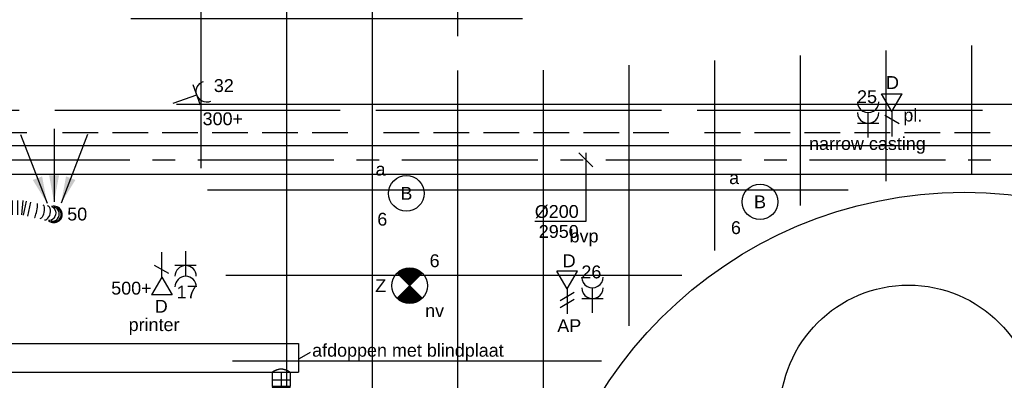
# Model space of a CAD drawing. Extents: x -132501 to 411300, y -42818 to 427495.
# Tile 87 of 256: x 21136 to 28035, y 22376 to 24906. Entities that reach past the tile are written whole.
import ezdxf
from ezdxf.enums import TextEntityAlignment as Align

# ---------------------------------------------------------------- set-up
doc = ezdxf.new("R2010")
doc.units = 0
doc.header["$LTSCALE"] = 50
for name, pattern in [('2322140', [45, 40, -5]), ('2322203', [45, 5, -2, 5, -2, 5, -2, 5, -2, 5, -2, 5, -5]), ('CENTER2', [28.575, 19.05, -3.175, 3.175, -3.175])]:
    doc.linetypes.add(name, pattern=pattern)
doc.layers.get('0').update_dxf_attribs({"linetype": 'CONTINUOUS'})
for name, color, linetype in [('45 Plafond 2D arcering', 7, 'CONTINUOUS'), ('57LB', 6, 'CONTINUOUS'), ('EL6222--', 3, 'CONTINUOUS'), ('EL6311--', 3, 'CONTINUOUS'), ('EL6350--', 3, 'CONTINUOUS'), ('EL6441--', 3, 'CONTINUOUS'), ('WL524---', 90, 'CONTINUOUS'), ('WL5448--', 4, 'CONTINUOUS'), ('WL570---_RETOUR', 112, 'CONTINUOUS'), ('WL570---_RETOUR_HL', 8, 'CONTINUOUS'), ('WL570---_RETOUR_RST', 2, 'CONTINUOUS'), ('WL570---_TOEVOER', 3, 'CONTINUOUS'), ('WM570---_RETOUR', 1, 'CONTINUOUS'), ('WM570---_RETOUR_PR', 1, 'CONTINUOUS'), ('WM570---_RETOUR_RST_PR', 1, 'CONTINUOUS'), ('WM570---_TOEVOER', 1, 'CONTINUOUS')]:
    doc.layers.add(name, color=color, linetype=linetype)
doc.styles.add('BURO-018', font='ARIAL.TTF', dxfattribs={"height": 63})

# ---------------------------------------------------------------- blocks, each defined once
blk = doc.blocks.new('1115B3A')
at = {"color": 0, "linetype": 'Continuous'}
blk.add_circle((0, 0), 2.5, dxfattribs=at)
at = {"color": 0, "linetype": 'Continuous', "style": 'BURO-018'}
for tag, p in [('E_GKAST', (0, 8)), ('E_GROEP', (0, 5)), ('E_SGROEP', (4.5, 5)), ('E_ARMCODE', (0, 0)), ('E_SLET', (4.5, -1))]:
    blk.add_attdef(tag, text='', height=1.8, dxfattribs=at).set_placement(p, align=Align.MIDDLE)
blk = doc.blocks.new('E00018')
at = {"color": 0, "linetype": 'Continuous'}
for p, q in [((-1.77, -1.77), (1.77, 1.77)), ((1.77, -1.77), (-1.77, 1.77))]:
    blk.add_line(p, q, dxfattribs=at)
at = {"color": 0, "linetype": 'Continuous', "const_width": 2.5}
for points in [[(-0.88, 0.88, -0.198912), (0, 1.25, -0.198912), (0.88, 0.88, -1)], [(-0.88, -0.88, 0.198912), (0, -1.25, 0.198912), (0.88, -0.88, 1)]]:
    blk.add_lwpolyline(points, format="xyb", dxfattribs=at)
blk = doc.blocks.new('1115B3A-NO1')
at = {"color": 0, "linetype": 'Continuous'}
blk.add_circle((0, 0), 2.5, dxfattribs=at)
at = {"color": 0, "zscale": 50}
blk.add_blockref('E00018', (0, 0), dxfattribs=at)
at = {"color": 0, "linetype": 'Continuous', "style": 'BURO-018'}
for tag, p in [('E_GKAST', (0, 8)), ('E_GROEP', (0, 5)), ('E_SGROEP', (4.5, 5)), ('E_ARMCODE', (0, 0)), ('E_SLET', (4.5, -1))]:
    blk.add_attdef(tag, text='', height=1.8, dxfattribs=at).set_placement(p, align=Align.MIDDLE)
blk = doc.blocks.new('111304')
at = {"color": 0, "linetype": 'Continuous'}
for p, q in [((-1.5, 4.5), (1.5, 4.5)), ((0, 1), (0, 4.5))]:
    blk.add_line(p, q, dxfattribs=at)
blk.add_arc((0, 6), 1.5, 180, 0, dxfattribs=at)
at = {"color": 0, "linetype": 'Continuous', "style": 'BURO-018'}
for tag, p in [('E_GKAST', (0, 11.5)), ('E_GROEP', (0, 8.5)), ('E_SGROEP', (4.5, 8.5))]:
    blk.add_attdef(tag, text='', height=1.8, dxfattribs=at).set_placement(p, align=Align.MIDDLE)
at = {"color": 0, "linetype": 'Continuous', "style": 'BURO-018', "flags": 1}
for tag, p in [('E_VERMCODE', (13, 8.5)), ('E_MATCODE', (0, 0))]:
    blk.add_attdef(tag, text='', height=1.8, dxfattribs=at).set_placement(p, align=Align.MIDDLE)
blk = doc.blocks.new('E00152')
at = {"color": 0, "linetype": 'Continuous'}
for p, q in [((-1.44, 7), (1.44, 7)), ((0, 4.5), (-1.44, 7)), ((0, 4.5), (1.44, 7)), ((0, 4.5), (0, 1)), ((-1, 4), (1, 2.85))]:
    blk.add_line(p, q, dxfattribs=at)
at = {"color": 7, "style": 'BURO-018'}
for tag, p in [('E_COMMENT1', (0, 12)), ('E_DCOM1', (0, 9))]:
    blk.add_attdef(tag, text='', height=1.8, dxfattribs=at).set_placement(p, align=Align.MIDDLE)
at = {"color": 0, "style": 'BURO-018'}
blk.add_attdef('E_TEXT1', text='', height=1.8, dxfattribs=at).set_placement((2.5, 6), align=Align.MIDDLE)
at = {"color": 0, "linetype": 'Continuous', "style": 'BURO-018', "flags": 1}
blk.add_attdef('E_MATCODE', text='', height=1.8, dxfattribs=at).set_placement((0, 0), align=Align.MIDDLE)
blk = doc.blocks.new('111304A')
at = {"color": 0, "linetype": 'Continuous'}
for p, q in [((0, 1), (0, 4.5)), ((-1.5, 3), (1.5, 3))]:
    blk.add_line(p, q, dxfattribs=at)
for centre in [(0, 6), (0, 4.5)]:
    blk.add_arc(centre, 1.5, 180, 0, dxfattribs=at)
at = {"color": 0, "linetype": 'Continuous', "style": 'BURO-018'}
for tag, p in [('E_GKAST', (0, 11.5)), ('E_GROEP', (0, 8.5)), ('E_SGROEP', (4.5, 8.5))]:
    blk.add_attdef(tag, text='', height=1.8, dxfattribs=at).set_placement(p, align=Align.MIDDLE)
at = {"color": 0, "linetype": 'Continuous', "style": 'BURO-018', "flags": 1}
for tag, p in [('E_VERMCODE', (13, 8.5)), ('E_MATCODE', (0, 0))]:
    blk.add_attdef(tag, text='', height=1.8, dxfattribs=at).set_placement(p, align=Align.MIDDLE)
blk = doc.blocks.new('E00153')
at = {"color": 0, "linetype": 'Continuous'}
for p, q in [((-1.44, 7), (1.44, 7)), ((0, 4.5), (-1.44, 7)), ((0, 4.5), (1.44, 7)), ((0, 4.5), (0, 1)), ((-1, 4), (1, 2.85)), ((-1, 3), (1, 1.85))]:
    blk.add_line(p, q, dxfattribs=at)
at = {"color": 7, "style": 'BURO-018'}
for tag, p in [('E_COMMENT1', (-6, 12)), ('E_COMMENT2', (6, 12)), ('E_DCOM1', (-6, 9)), ('E_DCOM2', (6, 9))]:
    blk.add_attdef(tag, text='', height=1.8, dxfattribs=at).set_placement(p, align=Align.MIDDLE)
at = {"color": 0, "style": 'BURO-018'}
blk.add_attdef('E_TEXT1', text='', height=1.8, dxfattribs=at).set_placement((2.5, 6), align=Align.MIDDLE)
at = {"color": 0, "linetype": 'Continuous', "style": 'BURO-018', "flags": 1}
blk.add_attdef('E_MATCODE', text='', height=1.8, dxfattribs=at).set_placement((0, 0), align=Align.MIDDLE)
blk = doc.blocks.new('*U258')
at = {"color": 0, "ltscale": 10}
for p, q in [((0, -50, -2700), (0, 50, -2700)), ((9.6, -50, -2700), (22.7, 50, -2700)), ((66.7, 38.2, -2700), (28.1, -55, -2700)), ((44.7, -64.5, -2700), (106.1, 15.5, -2700)), ((138.2, -16.7, -2700), (58.2, -78.1, -2700)), ((67.8, -94.7, -2700), (161, -56.1, -2700)), ((172.7, -100, -2700), (72.7, -113.2, -2700)), ((172.7, -141.3, -2700), (72.7, -141.3, -2700)), ((172.7, -178.5, -2700), (72.7, -178.5, -2700)), ((162.1, -268.3, -2700), (64.3, -247.6, -2700)), ((168.4, -238.5, -2700), (70.6, -217.8, -2700)), ((72.7, -207.6, -2700), (172.7, -218, -2700))]:
    blk.add_line(p, q, dxfattribs=at)
blk.add_arc((75.9, -434.4, -2700), 50, 168.05606, 348.05606, dxfattribs=at)
at = {"color": 0, "ltscale": 10, "extrusion": (0, 0, -1)}
for centre, ratio in [((94.9, -344.3, -2700), 0.385986), ((82.1, -405.1, -2700), 0.800199)]:
    blk.add_ellipse(centre, major_axis=(48.9, -10.3), ratio=ratio, start_param=0, end_param=3.141593, dxfattribs=at)
at = {"color": 0, "ltscale": 10}
for centre, ratio in [((102.8, -307, -2700), 0.131652), ((87.8, -377.8, -2700), 0.614014), ((78, -424.4, -2700), 0.931852)]:
    blk.add_ellipse(centre, major_axis=(-48.9, 10.3), ratio=ratio, start_param=0, end_param=3.141593, dxfattribs=at)
at = {"layer": 'WM570---_RETOUR_PR', "color": 1, "style": 'BURO-018'}
blk.add_attdef('POSNR', text='', height=90, dxfattribs=at).set_placement((0, 0), align=Align.MIDDLE)
blk = doc.blocks.new('*U260')
at = {"ltscale": 10}
for points in [[(-49.2, 79.1), (-149.3, 241.6), (-83.8, 266.8)], [(0, 87.5), (-35.1, 275.1), (35.1, 275.1)], [(49.2, 79.1), (83.8, 266.8), (149.3, 241.6)]]:
    blk.add_hatch(color=0, dxfattribs=at).paths.add_polyline_path(points)
at = {"color": 0, "ltscale": 10}
for p, q in [((-234.2, 560.2, -2400), (-49.2, 79.1, -2400)), ((0, 600, -2400), (0, 87.5, -2400)), ((234.2, 560.2, -2400), (49.2, 79.1, -2400))]:
    blk.add_line(p, q, dxfattribs=at)
blk.add_arc((0, 0, -2400), 57.5, 228.46422, 107.64791, dxfattribs=at)
at = {"layer": 'WL570---_RETOUR_RST', "color": 1, "style": 'BURO-018'}
for tag in ['MC', 'Q']:
    blk.add_attdef(tag, text='', height=90, dxfattribs=at).set_placement((0, 0), align=Align.MIDDLE)
at = {"layer": 'WM570---_RETOUR_RST_PR', "color": 1, "style": 'BURO-018'}
blk.add_attdef('POSNR', text='', height=90, dxfattribs=at).set_placement((0, 0), align=Align.MIDDLE)
blk = doc.blocks.new('*U277')
at = {"color": 0, "ltscale": 10}
for p, q in [((-49.3, 62.5, -2950), (-5, 62.5, -2950)), ((-49.3, 62.5, -2950), (-49.3, -62.5, -2950)), ((-5, 62.5, -2950), (-5, -62.5, -2950)), ((-5, 59.375, -2950), (5, 59.375, -2950)), ((5, 62.5, -2950), (49.3, 62.5, -2950)), ((5, 62.5, -2950), (5, -62.5, -2950)), ((49.3, 62.5, -2950), (49.3, -62.5, -2950)), ((-49.3, -62.5, -2950), (-5, -62.5, -2950)), ((-5, -59.375, -2950), (5, -59.375, -2950)), ((5, -62.5, -2950), (49.3, -62.5, -2950))]:
    blk.add_line(p, q, dxfattribs=at)
at = {"layer": 'WL570---_RETOUR_HL', "linetype": 'CENTER2'}
blk.add_line((-49.3, 0, -2950), (49.3, 0, -2950), dxfattribs=at)
at = {"layer": 'WM570---_RETOUR_PR', "color": 1, "style": 'BURO-018'}
blk.add_attdef('POSNR', text='', height=90, dxfattribs=at).set_placement((0, 0), align=Align.MIDDLE)
blk = doc.blocks.new('*U278')
at = {"color": 0, "ltscale": 10}
for p, q in [((0, 62.5, -2950), (57.3, 62.5, -2950)), ((57.3, 62.5, -2950), (57.3, -62.5, -2950)), ((0, -62.5, -2950), (57.3, -62.5, -2950))]:
    blk.add_line(p, q, dxfattribs=at)
blk.add_spline([(-0.2, -62.2, -2950), (-0.8, -61.2, -2950), (-1.8, -59.6, -2950), (-3.1, -57.4, -2950), (-4.7, -54.6, -2950), (-6.6, -51.3, -2950), (-8.7, -47.4, -2950), (-10.8, -43.1, -2950), (-13.1, -38.3, -2950), (-15.2, -33.1, -2950), (-17.2, -27.5, -2950), (-19, -21.7, -2950), (-20.4, -15.7, -2950), (-21.4, -9.5, -2950), (-21.9, -3.2, -2950), (-21.9, 3.2, -2950), (-21.4, 9.5, -2950), (-20.4, 15.7, -2950), (-19, 21.7, -2950), (-17.2, 27.5, -2950), (-15.2, 33.1, -2950), (-13.1, 38.3, -2950), (-10.8, 43.1, -2950), (-8.7, 47.4, -2950), (-6.6, 51.3, -2950), (-4.7, 54.6, -2950), (-3.1, 57.4, -2950), (-1.8, 59.6, -2950), (-0.8, 61.2, -2950), (-0.2, 62.2, -2950), (0, 62.5, -2950)], degree=3, dxfattribs=at)
at = {"layer": 'WL570---_RETOUR_HL', "linetype": 'CENTER2'}
blk.add_line((0, 0, -2950), (57.3, 0, -2950), dxfattribs=at)
at = {"layer": 'WM570---_RETOUR_PR', "color": 1, "style": 'BURO-018'}
blk.add_attdef('POSNR', text='', height=90, dxfattribs=at).set_placement((0, 0), align=Align.MIDDLE)
blk = doc.blocks.new('*U1585')
at = {"layer": 'WM570---_RETOUR', "color": 0, "ltscale": 10}
for p, q in [((50, -50), (-50, 50)), ((0, 50), (0, -432.1)), ((0, -432.1), (-357.6, -432.1))]:
    blk.add_line(p, q, dxfattribs=at)
at = {"layer": 'WM570---_RETOUR', "color": 0, "style": 'BURO-018'}
for s, p in [('%%c200', (-357.6, -407.1)), ('2950', (-329.7, -547.1))]:
    blk.add_text(s, height=90, dxfattribs=at).set_placement(p)
blk = doc.blocks.new('*U1586')
at = {"color": 0, "ltscale": 10}
for p, q in [((0, 100, -2950), (9775.9, 100, -2950)), ((0, -100, -2950), (9775.9, -100, -2950))]:
    blk.add_line(p, q, dxfattribs=at)
at = {"layer": 'WL570---_RETOUR_HL', "linetype": 'CENTER2'}
blk.add_line((0, 0, -2950), (9775.9, 0, -2950), dxfattribs=at)
at = {"layer": 'WM570---_RETOUR_PR', "color": 1, "style": 'BURO-018'}
blk.add_attdef('POSNR', text='', height=90, dxfattribs=at).set_placement((0, 0), align=Align.MIDDLE)
blk = doc.blocks.new('GAFGHYHY')
at = {"layer": '45 Plafond 2D arcering', "linetype": 'Continuous'}
h = blk.add_hatch(dxfattribs=at)
h.set_pattern_fill('RASTER_600_0002', color=8, style=0, pattern_type=2)
h.set_pattern_definition([(0, (329606.6, 263113), (0, 600), []), (90, (329606.6, 263113), (-600, 0), [])])
h.paths.add_polyline_path([(314958.4, 262579.2), (311651.4, 262579.2), (311651.4, 260865.8), (318334.4, 260865.8), (318334.4, 255497.5), (322319.4, 254963.9), (325862.9, 254725.7), (325862.9, 257249.3), (333290.9, 257249.3), (333290.9, 254942.5), (336798.3, 255489.7), (340391.3, 256042.1), (347581.1, 257147.4), (347540, 258187), (344346.2, 258187), (344274, 258060.1, -0.292774), (338835.2, 268361), (333245.8, 267502.2), (329585.4, 267292.1), (328865.2, 267293.5, 0.013134), (328865.7, 267533.5), (329496.9, 267532.3), (329497.1, 270676.8), (328743.1, 270676.8), (328743.1, 270841.8), (329497.1, 270841.8), (329497.1, 272301.8), (326028.6, 272301.8), (326028.6, 270841.8), (326783.1, 270841.8), (326783.1, 270676.8), (326008.6, 270676.8), (315530.3, 270676.8, -0.063565), (316101.1, 268525.1), (316090.1, 268527.3, -0.003567), (316103.7, 268406.4), (316579.8, 268479.9), (316533, 268710.4), (316694, 268745.3, -0.13568), (316434, 263929), (316278, 263981), (316414.8, 264432), (314732.6, 264432, 0.018168)], flags=0)
h.paths.add_polyline_path([(325877.2, 261732.8, -51.816741), (326135.7, 261974.1), (326121.5, 261988.2), (325864.1, 261748)], flags=0)
h.paths.add_polyline_path([(329466.1, 263438.9, -1), (335716.1, 263438.9, -1)], flags=0)
h.paths.add_polyline_path([(339101.7, 258177.8, -1), (333851.7, 258177.8, -1)], flags=0)

msp = doc.modelspace()

# ---------------------------------------------------------------- linework, layer by layer
at = {"layer": '57LB', "linetype": 'Continuous'}
msp.add_line((23089.9605, 22634.5524), (23089.9605, 22434.5524), dxfattribs=at)
at = {"layer": 'EL6350--'}
msp.add_circle((27363.2937, 22144.0046), 900, dxfattribs=at)
at = {"layer": 'WL5448--', "linetype": '2322140'}
msp.add_line((32382.1247, 24268.7511, 2900), (18975.2018, 24268.7511, 2900), dxfattribs=at)
at = {"layer": 'WL5448--', "linetype": '2322203'}
msp.add_line((32435.2725, 24111.2138, 2900), (19132.739, 24111.2138, 2900), dxfattribs=at)
at = {"layer": 'WL570---_RETOUR_RST'}
msp.add_circle((27754.0223, 20695.1158), 3000, dxfattribs=at)
at = {"layer": 'WL570---_TOEVOER'}
for p, q in [((20863.8525, 22634.5524), (23089.9605, 22634.5524)), ((23170.9352, 22571.2138), (23093.52, 22526.7716)), ((20863.8525, 22434.5524), (23089.9605, 22434.5524))]:
    msp.add_line(p, q, dxfattribs=at)

# ---------------------------------------------------------------- block references
at = {"layer": 'EL6222--'}
ref = msp.add_blockref('111304', (22164.754, 24303.6391), dxfattribs=dict(at, xscale=-49.99999999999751, yscale=49.99999999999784, zscale=50, rotation=289.2285848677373))
ref.add_attrib('E_GROEP', '32', dxfattribs={"layer": '0', "color": 1, "linetype": 'Continuous', "height": 90, "style": 'BURO-018'}).set_placement((22566.0442, 24443.6076), align=Align.MIDDLE)
ref = msp.add_blockref('111304A', (27081.8683, 24029.55), dxfattribs=dict(at, xscale=49.99999999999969, yscale=49.99999999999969, zscale=49.99999999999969, rotation=0.3565810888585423))
ref.add_attrib('E_GROEP', '25', dxfattribs={"layer": '0', "color": 1, "linetype": 'Continuous', "height": 90, "style": 'BURO-018'}).set_placement((27072.8839, 24365.6073), align=Align.MIDDLE)
ref = msp.add_blockref('111304A', (22297.2265, 23331.4832), dxfattribs=dict(at, xscale=49.99999999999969, yscale=49.99999999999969, zscale=49.99999999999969, rotation=180.3565810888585))
ref.add_attrib('E_GROEP', '17', dxfattribs={"layer": '0', "color": 1, "linetype": 'Continuous', "height": 90, "style": 'BURO-018'}).set_placement((22306.211, 22995.4259), align=Align.MIDDLE)
ref = msp.add_blockref('111304A', (25150.3855, 22800.5965), dxfattribs=dict(at, xscale=49.99999999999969, yscale=49.99999999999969, zscale=49.99999999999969, rotation=0.3565810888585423))
ref.add_attrib('E_GROEP', '26', dxfattribs={"layer": '0', "color": 1, "linetype": 'Continuous', "height": 90, "style": 'BURO-018'}).set_placement((25141.401, 23136.6538), align=Align.MIDDLE)
at = {"layer": 'EL6311--'}
ref = msp.add_blockref('1115B3A', (23845.4091, 23687.5219), dxfattribs=dict(at, xscale=50.00000000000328, yscale=50.00000000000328, zscale=50, rotation=181.9948371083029))
ref.add_attrib('E_ARMCODE', 'B', dxfattribs={"layer": '0', "color": 1, "linetype": 'Continuous', "height": 90, "style": 'BURO-018'}).set_placement((23845.4091, 23687.5219), align=Align.MIDDLE)
ref.add_attrib('E_SLET', 'a', dxfattribs={"layer": '0', "color": 1, "linetype": 'Continuous', "height": 90, "style": 'BURO-018'}).set_placement((23664.4235, 23856.3242), align=Align.MIDDLE)
ref.add_attrib('E_GROEP', '6', dxfattribs={"layer": '0', "color": 1, "linetype": 'Continuous', "height": 90, "style": 'BURO-018'}).set_placement((23676.6068, 23506.5363), align=Align.MIDDLE)
ref = msp.add_blockref('1115B3A', (26323.0774, 23628.3227), dxfattribs=dict(at, xscale=50.00000000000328, yscale=50.00000000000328, zscale=50, rotation=181.9948371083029))
ref.add_attrib('E_ARMCODE', 'B', dxfattribs={"layer": '0', "color": 1, "linetype": 'Continuous', "height": 90, "style": 'BURO-018'}).set_placement((26323.0774, 23628.3227), align=Align.MIDDLE)
ref.add_attrib('E_SLET', 'a', dxfattribs={"layer": '0', "color": 1, "linetype": 'Continuous', "height": 90, "style": 'BURO-018'}).set_placement((26142.0918, 23797.125), align=Align.MIDDLE)
ref.add_attrib('E_GROEP', '6', dxfattribs={"layer": '0', "color": 1, "linetype": 'Continuous', "height": 90, "style": 'BURO-018'}).set_placement((26154.2751, 23447.3371), align=Align.MIDDLE)
at = {"layer": 'EL6350--'}
ref = msp.add_blockref('1115B3A-NO1', (23868.2118, 23040.2474), dxfattribs=dict(at, xscale=50, yscale=50, zscale=50))
ref.add_attrib('E_ARMCODE', 'Z', dxfattribs={"layer": '0', "color": 1, "linetype": 'Continuous', "height": 90, "style": 'BURO-018'}).set_placement((23665.4334, 23040.2474), align=Align.MIDDLE)
ref.add_attrib('E_SLET', 'nv', dxfattribs={"layer": '0', "color": 1, "linetype": 'Continuous', "height": 90, "style": 'BURO-018'}).set_placement((24043.2118, 22865.2474), align=Align.MIDDLE)
ref.add_attrib('E_GROEP', '6', dxfattribs={"layer": '0', "color": 1, "linetype": 'Continuous', "height": 90, "style": 'BURO-018'}).set_placement((24043.2118, 23215.2474), align=Align.MIDDLE)
at = {"layer": 'EL6441--'}
ref = msp.add_blockref('E00152', (27247.3841, 24035.7693), dxfattribs=dict(at, xscale=50, yscale=50, zscale=50))
ref.add_attrib('E_TEXT1', 'D', dxfattribs={"layer": '0', "color": 1, "height": 90, "style": 'BURO-018'}).set_placement((27251.2207, 24465.0373), align=Align.MIDDLE)
ref = msp.add_blockref('E00152', (22131.7108, 23325.2639), dxfattribs=dict(at, xscale=50, yscale=50, zscale=50, rotation=180))
ref.add_attrib('E_TEXT1', 'D', dxfattribs={"layer": '0', "color": 1, "height": 90, "style": 'BURO-018'}).set_placement((22127.8742, 22895.9959), align=Align.MIDDLE)
ref = msp.add_blockref('E00153', (24972.0467, 22792.6355), dxfattribs=dict(at, xscale=-49.99999999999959, yscale=50.00000000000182, zscale=50, rotation=0.05208279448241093))
ref.add_attrib('E_TEXT1', 'D', dxfattribs={"layer": '0', "color": 1, "height": 90, "style": 'BURO-018'}).set_placement((24985.9243, 23214.6134), align=Align.MIDDLE)
at = {"layer": 'WL524---'}
msp.add_blockref('GAFGHYHY', (-304837.0445, -242743.8149), dxfattribs=at)
at = {"layer": 'WL570---_RETOUR'}
msp.add_blockref('*U1586', (20955.756, 23922.7349, 2950), dxfattribs=at)
for name, p, rotation in [('*U258', (20942.5537, 23464.2423, 2700), 90), ('*U278', (22967.7145, 22434.5524, 2950), 270), ('*U277', (22967.7145, 22327.9524, 2950), 270)]:
    msp.add_blockref(name, p, dxfattribs=dict(at, rotation=rotation))
at = {"layer": 'WL570---_RETOUR_RST'}
ref = msp.add_blockref('*U260', (21376.9624, 23540.0943, 2400), dxfattribs=at)
ref.add_attrib('Q', '50', dxfattribs={"color": 1, "height": 90, "style": 'BURO-018'}).set_placement((21538.9657, 23542.5754), align=Align.MIDDLE)
at = {"layer": 'WM570---_RETOUR'}
msp.add_blockref('*U1585', (25102.7107, 23922.7349, 2950), dxfattribs=at)

# ---------------------------------------------------------------- texts
at = {"layer": 'EL6222--', "color": 1, "style": 'BURO-018'}
for s, p in [('pl.', (27327.2963, 24191.697)), ('300+', (22417.8207, 24165.9295)), ('narrow casting', (26666.7971, 23992.3859)), ('bvp', (24989.0626, 23343.9189)), ('500+', (21777.3391, 22978.0084)), ('printer', (21899.4425, 22722.0601)), ('AP', (24902.6203, 22715.0395))]:
    msp.add_text(s, height=90, dxfattribs=at).set_placement(p)
at = {"layer": 'WM570---_TOEVOER', "style": 'BURO-018'}
msp.add_text('afdoppen met blindplaat', height=90, dxfattribs=at).set_placement((23184.9815, 22542.3005))

doc.saveas('drawing.dxf')
